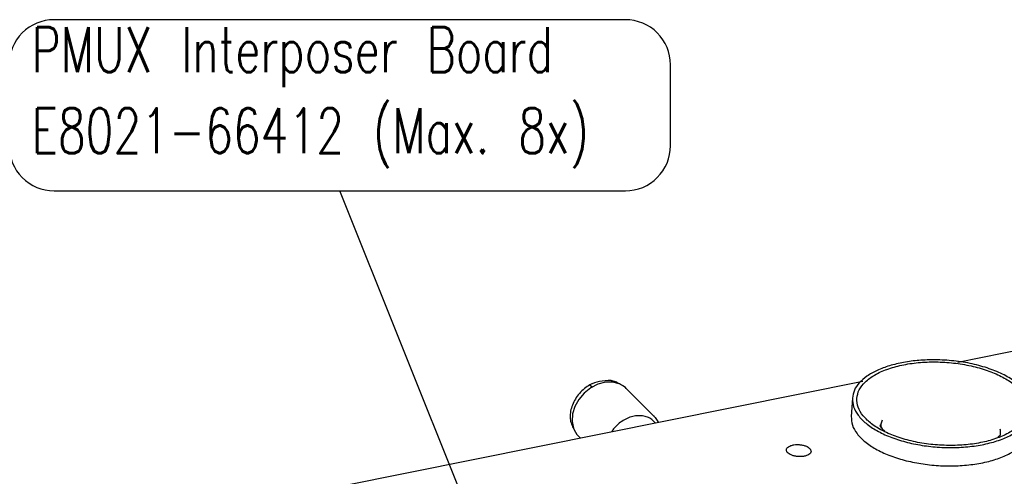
# Model space of a CAD drawing. Header units: inches. Extents: x 155 to 996, y 103 to 697.
# Tile 36 of 81: x 283 to 415, y 501 to 562. Entities that reach past the tile are written whole.
import ezdxf

# ---------------------------------------------------------------- set-up
doc = ezdxf.new("R2010")
doc.units = ezdxf.units.IN
doc.layers.add('1', color=7, linetype='Continuous')
doc.styles.add('CONVERTER_11', font='txt.shx', dxfattribs={"width": 0.72})
doc.dimstyles.get("Standard").update_dxf_attribs({"dimtxt": 0.18, "dimasz": 0.18, "dimexe": 0.18, "dimexo": 0.0625, "dimgap": 0.09, "dimtad": 0, "dimtih": 1, "dimtoh": 1, "dimdec": 4, "dimzin": 0, "dimdsep": 46, "dimtxsty": 'Standard', "dimcen": 0.09, "dimadec": 0, "dimazin": 0, "dimtfac": 1, "dimtdec": 4, "dimtofl": 0, "dimtmove": 0, "dimatfit": 3, "dimfxl": 1, "dimtolj": 1, "dimtzin": 0, "dimarcsym": 0})

# ---------------------------------------------------------------- blocks, each defined once
blk = doc.blocks.new('E8021-24140', base_point=(199.01, 250.26))
at = {"color": 7, "linetype": 'Continuous'}
for p, q in [((408.56, 516.27), (526.96, 540.02)), ((202.26, 474.88), (395.89, 513.73))]:
    blk.add_line(p, q, dxfattribs=at)
blk.add_open_spline([(385.71, 504.58), (385.72, 504.5), (385.74, 504.32), (385.95, 504.11), (386.25, 503.92), (386.63, 503.78), (387.07, 503.69), (387.53, 503.66), (387.98, 503.7), (388.38, 503.79), (388.7, 503.94), (388.93, 504.13), (389.03, 504.37), (388.96, 504.63), (388.76, 504.85), (388.46, 505.04), (388.07, 505.18), (387.63, 505.26), (387.17, 505.29), (386.73, 505.26), (386.33, 505.17), (386.01, 505.02), (385.77, 504.83), (385.73, 504.66), (385.71, 504.58)], degree=3, knots=[0, 0, 0, 0, 0.235016, 0.519506, 0.871898, 1.285706, 1.740862, 2.210501, 2.665657, 3.079465, 3.431857, 3.716348, 3.951363, 4.186379, 4.47087, 4.823261, 5.23707, 5.692225, 6.161864, 6.61702, 7.030828, 7.383221, 7.667711, 7.902727, 7.902727, 7.902727, 7.902727], dxfattribs=at)
blk = doc.blocks.new('E2812-23753_02', base_point=(356.86, 507.45))
at = {"color": 7, "linetype": 'Continuous'}
for p, q in [((359.81, 513.38), (359.78, 513.37)), ((360.11, 513.49), (359.81, 513.38)), ((360.44, 513.59), (360.11, 513.49)), ((360.79, 513.67), (360.44, 513.59)), ((361.16, 513.73), (360.79, 513.67)), ((361.54, 513.78), (361.16, 513.73)), ((361.93, 513.81), (361.54, 513.78)), ((361.97, 513.81), (361.93, 513.81)), ((362.33, 513.82), (361.97, 513.81)), ((362.33, 513.82), (362.55, 513.6)), ((363.06, 513.58), (362.33, 513.82)), ((363.29, 513.42), (363.06, 513.58)), ((359.78, 513.37), (359.52, 513.25)), ((359.52, 513.25), (359.84, 512.94)), ((357.28, 507.5), (357.32, 507.45))]:
    blk.add_line(p, q, dxfattribs=at)
blk.add_open_spline([(359.52, 513.25), (359.27, 513.09), (358.75, 512.76), (358.1, 512.11), (357.55, 511.37), (357.16, 510.58), (356.92, 509.75), (356.85, 508.94), (356.95, 508.17), (357.18, 507.72), (357.28, 507.5)], degree=3, knots=[0, 0, 0, 0, 0.911981, 1.833925, 2.748514, 3.639378, 4.493346, 5.302698, 6.067219, 6.795514, 6.795514, 6.795514, 6.795514], dxfattribs=at)
blk = doc.blocks.new('E6978-24791_02', base_point=(362.42, 507.01))
at = {"color": 7, "linetype": 'Continuous'}
for p, q in [((368.01, 508.4), (368.23, 508.18)), ((362.68, 507.38), (362.42, 507.01))]:
    blk.add_line(p, q, dxfattribs=at)
blk.add_open_spline([(368.01, 508.4), (367.84, 508.54), (367.5, 508.83), (366.86, 509.07), (366.16, 509.16), (365.41, 509.09), (364.65, 508.87), (363.93, 508.5), (363.25, 508), (362.87, 507.59), (362.68, 507.38)], degree=3, knots=[0, 0, 0, 0, 0.65113, 1.321494, 2.025577, 2.770434, 3.555411, 4.373341, 5.212355, 6.057823, 6.057823, 6.057823, 6.057823], dxfattribs=at)
blk = doc.blocks.new('1410-1581_02', base_point=(357.14, 506.17))
at = {"color": 7, "linetype": 'Continuous'}
for p, q in [((361.59, 513.58), (360.58, 513.32)), ((362.57, 513.6), (361.59, 513.58)), ((363.42, 513.38), (362.57, 513.6)), ((363.48, 513.36), (363.42, 513.38)), ((358.76, 512.15), (358.04, 511.3)), ((359.62, 512.83), (358.76, 512.15)), ((360.58, 513.32), (359.62, 512.83)), ((363.57, 513.31), (363.48, 513.36)), ((363.98, 513.06), (363.57, 513.31)), ((364.24, 512.87), (363.98, 513.06)), ((364.35, 512.77), (364.24, 512.87)), ((364.35, 512.77), (368.13, 508.98)), ((358.04, 511.3), (357.51, 510.36)), ((357.51, 510.36), (357.2, 509.36)), ((357.2, 509.36), (357.14, 508.37)), ((357.14, 508.37), (357.32, 507.46)), ((368.13, 508.98), (368.22, 508.89)), ((368.22, 508.89), (368.32, 508.75)), ((368.32, 508.75), (368.59, 508.37)), ((368.59, 508.37), (368.62, 508.31)), ((368.62, 508.31), (368.64, 508.26)), ((357.32, 507.46), (357.33, 507.44)), ((357.33, 507.44), (357.33, 507.42)), ((357.33, 507.42), (357.61, 506.92)), ((357.61, 506.92), (357.78, 506.64)), ((357.78, 506.64), (357.87, 506.54)), ((357.87, 506.54), (357.92, 506.48)), ((357.92, 506.48), (357.98, 506.41)), ((358.22, 506.17), (357.98, 506.41))]:
    blk.add_line(p, q, dxfattribs=at)
for points, knots in [([(364.25, 512.86), (364.19, 512.92), (364.06, 513.03), (363.92, 513.12), (363.85, 513.16)], [0, 0, 0, 0, 0.2483133, 0.4979945, 0.4979945, 0.4979945, 0.4979945]), ([(368.13, 508.98), (368.12, 509), (368.09, 509.03), (368.05, 509.06), (368.04, 509.08)], [0, 0, 0, 0, 0.0684167, 0.1368522, 0.1368522, 0.1368522, 0.1368522]), ([(357.78, 506.63), (357.8, 506.61), (357.83, 506.57), (357.87, 506.53), (357.88, 506.51)], [0, 0, 0, 0, 0.0776136, 0.1551503, 0.1551503, 0.1551503, 0.1551503])]:
    blk.add_open_spline(points, degree=3, knots=knots, dxfattribs=at)
blk = doc.blocks.new('E6978-21791_01', base_point=(394.31, 502.38))
at = {"color": 7, "linetype": 'Continuous'}
for p, q in [((394.51, 511.47), (394.36, 509.03)), ((418.47, 509.99), (418.31, 507.55)), ((398.19, 507.78), (398.2, 507.8)), ((398.3, 507.65), (398.19, 507.78)), ((398.2, 507.8), (398.31, 507.92)), ((398.36, 507.63), (398.3, 507.65)), ((398.31, 507.92), (398.38, 507.9)), ((398.67, 507.16), (398.36, 507.63)), ((398.82, 507.05), (398.62, 507.19)), ((398.72, 507.09), (398.67, 507.16)), ((414.28, 506.84), (414.25, 506.92)), ((414.25, 506.52), (414.28, 506.84)), ((413.95, 506.34), (414.25, 506.52))]:
    blk.add_line(p, q, dxfattribs=at)
for points, knots in [([(405.55, 516.58), (404.83, 516.57), (403.42, 516.55), (401.38, 516.27), (399.5, 515.83), (397.86, 515.22), (396.48, 514.47), (395.44, 513.58), (394.71, 512.58), (394.58, 511.83), (394.51, 511.47)], [0, 0, 0, 0, 2.157078, 4.227318, 6.16223, 7.922513, 9.483062, 10.840151, 12.021752, 13.097701, 13.097701, 13.097701, 13.097701]), ([(395.1, 511.43), (395.12, 511.04), (395.19, 510.19), (395.95, 509.02), (397.1, 507.96), (398.66, 507.02), (400.54, 506.24), (402.67, 505.65), (404.97, 505.27), (407.33, 505.13), (409.65, 505.22), (411.84, 505.54), (413.8, 506.09), (415.46, 506.83), (416.75, 507.74), (417.61, 508.81), (417.97, 510.02), (417.76, 511.27), (417.04, 512.44), (415.87, 513.51), (414.32, 514.44), (412.44, 515.22), (410.3, 515.81), (408.01, 516.19), (405.65, 516.34), (403.33, 516.25), (401.14, 515.92), (399.18, 515.38), (397.52, 514.64), (396.24, 513.72), (395.34, 512.65), (395.17, 511.82), (395.1, 511.43)], [0, 0, 0, 0, 1.17705, 2.501397, 4.059309, 5.872764, 7.919599, 10.149853, 12.496444, 14.882829, 17.22942, 19.459675, 21.506508, 23.319965, 24.877876, 26.202224, 27.379273, 28.556323, 29.880671, 31.438582, 33.252038, 35.298872, 37.529126, 39.875717, 42.262102, 44.608694, 46.838948, 48.885782, 50.699237, 52.257149, 53.581497, 54.758547, 54.758547, 54.758547, 54.758547]), ([(418.47, 509.99), (418.43, 510.41), (418.37, 511.3), (417.56, 512.53), (416.34, 513.65), (414.7, 514.64), (412.72, 515.46), (410.47, 516.08), (408.05, 516.49), (406.39, 516.55), (405.55, 516.58)], [0, 0, 0, 0, 1.240259, 2.636343, 4.279304, 6.192085, 8.350943, 10.702772, 13.176405, 15.690734, 15.690734, 15.690734, 15.690734]), ([(394.51, 511.47), (394.54, 511.08), (394.59, 510.26), (395.29, 509.1), (396.36, 508.03), (397.81, 507.07), (399.58, 506.25), (401.61, 505.6), (403.82, 505.14), (406.13, 504.89), (408.45, 504.86), (410.7, 505.04), (412.8, 505.44), (414.65, 506.03), (416.21, 506.8), (417.4, 507.73), (418.24, 508.8), (418.39, 509.61), (418.47, 509.99)], [0, 0, 0, 0, 1.157885, 2.445046, 3.94199, 5.675178, 7.632197, 9.775331, 12.05065, 14.3944, 16.73815, 19.013468, 21.156601, 23.113619, 24.846806, 26.343748, 27.630908, 28.788792, 28.788792, 28.788792, 28.788792]), ([(394.36, 509.03), (394.39, 508.64), (394.44, 507.81), (395.14, 506.65), (396.21, 505.58), (397.66, 504.63), (399.43, 503.81), (401.46, 503.16), (403.67, 502.7), (405.98, 502.45), (408.3, 502.41), (410.55, 502.6), (412.64, 502.99), (414.5, 503.59), (416.06, 504.36), (417.25, 505.29), (418.09, 506.35), (418.24, 507.16), (418.31, 507.55)], [0, 0, 0, 0, 1.157884, 2.445046, 3.941989, 5.675177, 7.632196, 9.77533, 12.050649, 14.394399, 16.738149, 19.013468, 21.156601, 23.113618, 24.846806, 26.343748, 27.630909, 28.788793, 28.788793, 28.788793, 28.788793]), ([(398.47, 508.55), (398.41, 508.38), (398.28, 508.03), (398.31, 507.66), (398.33, 507.48)], [0, 0, 0, 0, 0.551756, 1.09575, 1.09575, 1.09575, 1.09575]), ([(414.25, 506.83), (414.26, 506.91), (414.27, 507.08), (414.25, 507.25), (414.24, 507.34)], [0, 0, 0, 0, 0.2534637, 0.5092381, 0.5092381, 0.5092381, 0.5092381])]:
    blk.add_open_spline(points, degree=3, knots=knots, dxfattribs=at)
blk = doc.blocks.new('E8021-64140', base_point=(199.01, 250.26))
for name, p in [('E8021-24140', (199.01, 250.26)), ('E6978-21791_01', (394.31, 502.38)), ('E2812-23753_02', (356.86, 507.45)), ('1410-1581_02', (357.14, 506.17)), ('E6978-24791_02', (362.42, 507.01))]:
    blk.add_blockref(name, p)
blk = doc.blocks.new('E8021-96540__50', base_point=(199.01, 250.26))
blk.add_blockref('E8021-64140', (199.01, 250.26))
blk = doc.blocks.new('Gen1', base_point=(572.3, 417.2))
at = {"layer": '1', "color": 3}
blk.add_lwpolyline([(288.06, 539.1), (364.26, 539.1, 0.414214), (370.26, 545.1), (370.26, 555.9, 0.414214), (364.26, 561.9), (288.06, 561.9, 0.414214), (282.06, 555.9), (282.06, 545.1, 0.414214)], format="xyb", close=True, dxfattribs=at)
blk.add_blockref('E8021-96540__50', (199.01, 250.26))
at = {"layer": '1', "color": 3, "insert": (285.06, 542.1), "char_height": 6, "attachment_point": 7, "line_spacing_factor": 1.080432, "style": 'CONVERTER_11'}
blk.add_mtext('PMUX Interposer Board\\PE8021-66412 (Max. 8x)', dxfattribs=at)
at = {"layer": '1', "color": 3, "linetype": 'Continuous', "has_arrowhead": 0}
blk.add_leader([(365.51, 441), (326.16, 539.1)], dimstyle='Standard', dxfattribs=at)

msp = doc.modelspace()

# ---------------------------------------------------------------- block references
msp.add_blockref('Gen1', (572.3, 417.2))

doc.saveas('drawing.dxf')
